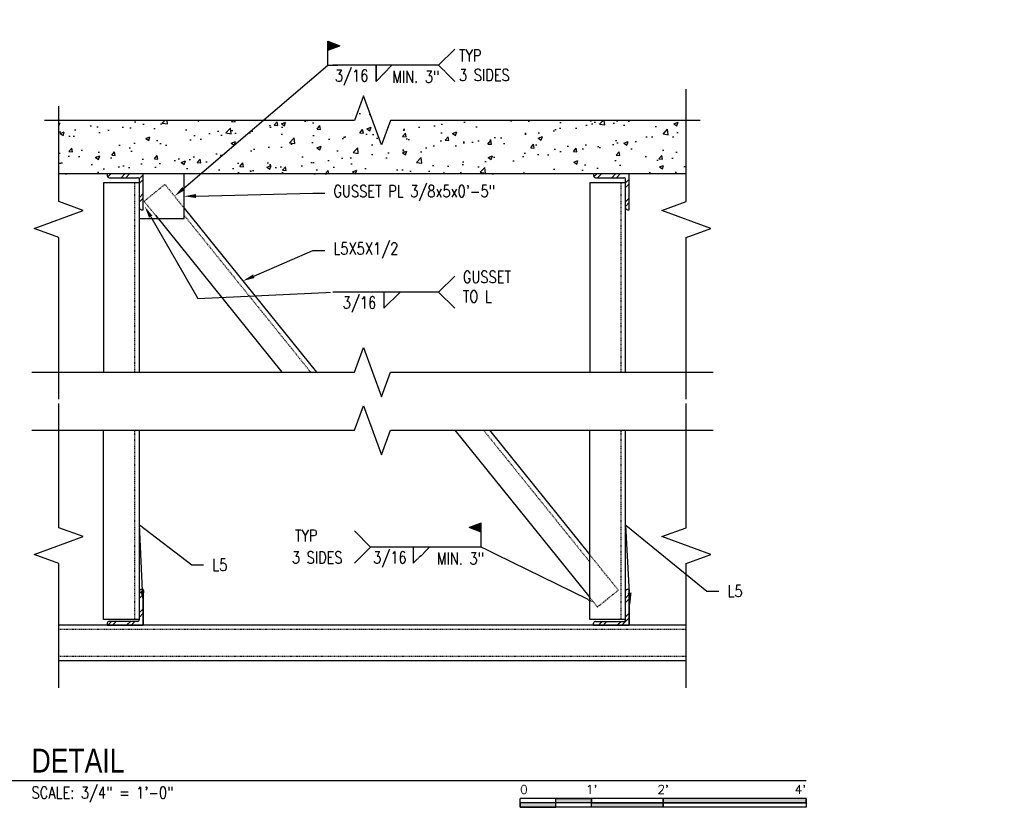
# Model space of a CAD drawing. Header units: inches. Extents: x -28 to 1146, y 31 to 191.
# Tile 10 of 12: x 410 to 575, y 36 to 169. Entities that reach past the tile are written whole.
import ezdxf
from ezdxf import colors
from ezdxf.entities.mleader import LeaderData, LeaderLine
from ezdxf.enums import TextEntityAlignment as Align
from ezdxf.math import Vec2, Vec3

# ---------------------------------------------------------------- set-up
doc = ezdxf.new("R2010")
doc.units = ezdxf.units.IN
doc.header["$MEASUREMENT"] = 0
doc.linetypes.add('Dash', pattern=[0.25, 0.125, -0.125])
doc.linetypes.add('Hidden 3_32_', pattern=[0.140625, 0.09375, -0.046875])
doc.layers.add('A-WALL-PATT', color=8, linetype='Continuous', lineweight=18)
for name, color, linetype in [('M-DETL-PATT', 8, 'Continuous'), ('S-ANNO-NOTE', 2, 'Continuous'), ('S-ANNO-SYMB', 2, 'Continuous'), ('S-DETL-HDLN', 1, 'Dash'), ('S-DETL-MEDM', 3, 'Continuous'), ('S-DETL-THIN', 1, 'Continuous')]:
    doc.layers.add(name, color=color, linetype=linetype)
doc.styles.add('Annotative', font='romans.shx', dxfattribs={"width": 0.8, "height": 0.125})
doc.styles.add('Arial', font='romans.shx', dxfattribs={"width": 0.8})
doc.styles.add('TITLES', font='swiss.ttf', dxfattribs={"width": 0.8, "height": 0.25})
pattern_1 = [(45, (366.9871, 3.2125), (-1.58392, 1.58392), []), (45, (366.9871, 5.6125), (-1.58392, 1.58392), [])]

# ---------------------------------------------------------------- blocks, each defined once
blk = doc.blocks.new('HDR-Si_Weld-Symbol - Both-1969944-CANOPY CONN 2')
at = {"layer": 'S-ANNO-NOTE', "lineweight": -3}
blk.add_hatch(color=256, dxfattribs=at).paths.add_polyline_path([(-0.598, 0.204), (-0.723, 0.251), (-0.723, 0.157)])
for p, q in [((-0.723, 0.251), (-0.598, 0.204)), ((-0.723, 0), (-0.723, 0.251)), ((-0.723, 0.157), (-0.598, 0.204)), ((0.437, 0), (-0.671, 0)), ((-0.053, 0), (-0.222, 0)), ((-0.222, -0.169), (-0.053, 0)), ((-0.222, 0), (-0.222, -0.169)), ((-0.053, 0), (-0.222, 0))]:
    blk.add_line(p, q, dxfattribs=at)
blk = doc.blocks.new('*U69')
for points in [[(-2.625, -0.188), (-2.25, -0.188), (-2.25, -0.234), (-2.625, -0.234)], [(-1.5, -0.234), (0, -0.234), (0, -0.187), (-1.5, -0.187)], [(-3, -0.281), (-2.625, -0.281), (-2.625, -0.234), (-3, -0.234)], [(-2.25, -0.235), (-1.5, -0.235), (-1.5, -0.281), (-2.25, -0.281)]]:
    blk.add_hatch(color=256).paths.add_polyline_path(points)
for p, q in [((0, -0.187), (-3, -0.187)), ((-3, -0.281), (-3, -0.187)), ((-2.625, -0.281), (-2.625, -0.188)), ((-2.25, -0.281), (-2.25, -0.188)), ((-1.5, -0.281), (-1.5, -0.188)), ((0, -0.187), (0, -0.281)), ((0, -0.234), (-3, -0.234)), ((0, -0.281), (-3, -0.281))]:
    blk.add_line(p, q)
at = {"flags": 128}
for points in [[(-2.625, -0.188), (-2.25, -0.188), (-2.25, -0.234), (-2.625, -0.234), (-2.625, -0.188)], [(-1.5, -0.234), (0, -0.234), (0, -0.187), (-1.5, -0.187), (-1.5, -0.234)], [(-3, -0.281), (-2.625, -0.281), (-2.625, -0.234), (-3, -0.234), (-3, -0.281)], [(-2.25, -0.235), (-1.5, -0.235), (-1.5, -0.281), (-2.25, -0.281), (-2.25, -0.235)]]:
    blk.add_lwpolyline(points, close=True, dxfattribs=at)
at = {"style": 'Arial'}
blk.add_text('0', height=0.0937, dxfattribs=at).set_placement((-3, -0.094), align=Align.MIDDLE_LEFT)
for s, p in [("1'", (-2.25, -0.094)), ("2'", (-1.5, -0.094))]:
    blk.add_text(s, height=0.0937, dxfattribs=at).set_placement(p, align=Align.MIDDLE_CENTER)
blk.add_text("4'", height=0.0937, dxfattribs=at).set_placement((0, -0.094), align=Align.MIDDLE_RIGHT)
blk = doc.blocks.new('*U71')
at = {"linetype": 'Continuous', "lineweight": -3}
blk.add_line((1.125, 0.625), (9.5, 0.625), dxfattribs=at)
at = {"lineweight": -3}
blk.add_circle((0.812, 0.625), 0.312, dxfattribs=at)
at = {"lineweight": -3, "style": 'Arial'}
blk.add_attdef('DRAWING_AREA_TITLE', text='', height=0.187, dxfattribs=at).set_placement((1.374, 0.634), align=Align.BOTTOM_LEFT)
blk.add_attdef('X#', text='', height=0.187, dxfattribs=at).set_placement((0.812, 0.625), align=Align.MIDDLE_CENTER)
blk.add_attdef('SCALE:', text='', height=0.0938, dxfattribs=at).set_placement((1.374, 0.561), align=Align.TOP_LEFT)

msp = doc.modelspace()

# ---------------------------------------------------------------- hatches: boundary and pattern name
at = {"layer": 'A-WALL-PATT', "lineweight": -3}
h = msp.add_hatch(dxfattribs=at)
h.set_pattern_fill('AR-CONC', color=8, style=0)
h.set_pattern_definition([(50, (366.987, 3.2125), (7.1726, -0.62752), [0.75, -8.25]), (355, (366.987, 3.2125), (-1.38751, 7.52192), [0.6, -6.6]), (100.4514, (367.585, 3.16), (5.78509, 6.8944), [0.6374, -7.01142]), (46.184, (366.987, 5.2125), (10.6724, -1.6552), [1.125, -12.375]), (96.6356, (367.877, 5.075), (9.3466, 9.7412), [0.9561, -10.51714]), (351.184, (366.987, 5.213), (9.3466, 9.7412), [0.9, -9.9]), (21, (367.987, 4.7125), (5.96907, -4.02619), [0.75, -8.25]), (326, (367.987, 4.7125), (2.43315, 7.2515), [0.6, -6.6]), (71.4514, (368.4846, 4.377), (8.40222, 3.22531), [0.6374, -7.01142]), (37.5, (366.9871, 3.2125), (0.1216, 3.32894), [0, -6.52, 0, -6.7, 0, -6.625]), (7.5, (366.987, 3.2125), (2.630695, 3.94412), [0, -3.82, 0, -6.37, 0, -2.525]), (327.5, (364.7571, 3.2125), (5.338224, -0.22555), [0, -2.5, 0, -7.8, 0, -10.35]), (317.5, (363.757, 3.2125), (5.83186, 1.00105), [0, -3.25, 0, -5.18, 0, -7.35])])
h.paths.add_polyline_path([(429.9147, 142.9709), (521.7667, 142.9709), (521.7667, 151.9709), (472.0933, 151.9709), (470.5933, 147.8497), (467.5933, 156.0921), (466.0933, 151.9709), (416.4198, 151.9709), (416.4198, 142.9709), (429.865, 142.9709)])
at = {"layer": 'M-DETL-PATT', "lineweight": -3}
h = msp.add_hatch(dxfattribs=at)
h.set_pattern_fill('FP_10', color=8, style=0, pattern_type=2)
h.set_pattern_definition(pattern_1)
h.paths.add_polyline_path([(430.2691, 136.9709), (430.5816, 136.9709), (430.5816, 142.9709), (424.5816, 142.9709), (424.5816, 142.6584), (424.5922, 142.5775), (424.6234, 142.5021), (424.6731, 142.4374), (424.7378, 142.3878), (424.8132, 142.3565), (424.8941, 142.3459), (429.6441, 142.3459), (429.7249, 142.3352), (429.8003, 142.304), (429.865, 142.2544), (429.9147, 142.1896), (429.9459, 142.1143), (429.9566, 142.0334), (429.9566, 137.2834), (429.9672, 137.2025), (429.9984, 137.1271), (430.0481, 137.0624), (430.1128, 137.0128), (430.1882, 136.9815)])
h = msp.add_hatch(dxfattribs=at)
h.set_pattern_fill('FP_10', color=8, style=0, pattern_type=2)
h.set_pattern_definition(pattern_1)
h.paths.add_polyline_path([(511.8941, 136.9709), (512.2066, 136.9709), (512.2066, 142.9709), (506.2066, 142.9709), (506.2066, 142.6584), (506.2172, 142.5775), (506.2484, 142.5021), (506.2981, 142.4374), (506.3628, 142.3878), (506.4382, 142.3565), (506.5191, 142.3459), (511.2691, 142.3459), (511.3499, 142.3352), (511.4253, 142.304), (511.49, 142.2544), (511.5397, 142.1896), (511.5709, 142.1143), (511.5816, 142.0334), (511.5816, 137.2834), (511.5922, 137.2025), (511.6234, 137.1271), (511.6731, 137.0624), (511.7378, 137.0128), (511.8132, 136.9815)])
h = msp.add_hatch(dxfattribs=at)
h.set_pattern_fill('FP_10', color=8, style=0, pattern_type=2)
h.set_pattern_definition(pattern_1)
h.paths.add_polyline_path([(430.5816, 67.2209), (430.5816, 73.2209), (430.2691, 73.2209), (430.1882, 73.2102), (430.1128, 73.179), (430.0481, 73.1294), (429.9984, 73.0646), (429.9672, 72.9893), (429.9566, 72.9084), (429.9566, 68.1584), (429.9459, 68.0775), (429.9147, 68.0021), (429.865, 67.9374), (429.8003, 67.8878), (429.7249, 67.8565), (429.6441, 67.8459), (424.8941, 67.8459), (424.8132, 67.8352), (424.7378, 67.804), (424.6731, 67.7544), (424.6234, 67.6896), (424.5922, 67.6143), (424.5816, 67.5334), (424.5816, 67.2209)])
h = msp.add_hatch(dxfattribs=at)
h.set_pattern_fill('FP_10', color=8, style=0, pattern_type=2)
h.set_pattern_definition(pattern_1)
h.paths.add_polyline_path([(512.2066, 67.2209), (512.2066, 73.2209), (511.8941, 73.2209), (511.8132, 73.2102), (511.7378, 73.179), (511.6731, 73.1294), (511.6234, 73.0646), (511.5922, 72.9893), (511.5816, 72.9084), (511.5816, 68.1584), (511.5709, 68.0775), (511.5397, 68.0021), (511.49, 67.9374), (511.4253, 67.8878), (511.3499, 67.8565), (511.2691, 67.8459), (506.5191, 67.8459), (506.4382, 67.8352), (506.3628, 67.804), (506.2981, 67.7544), (506.2484, 67.6896), (506.2172, 67.6143), (506.2066, 67.5334), (506.2066, 67.2209)])
at = {"layer": 'S-ANNO-NOTE', "lineweight": -3}
msp.add_hatch(color=256, dxfattribs=at).paths.add_polyline_path([(485.3418, 83.6023), (487.3418, 84.3523), (487.3418, 82.8523)])

# ---------------------------------------------------------------- linework, layer by layer
for p in [(487.3418, 84.3523), (487.3418, 82.8523)]:
    msp.add_line(p, (485.3418, 83.6023), dxfattribs=at)
at = {"layer": 'S-ANNO-SYMB', "lineweight": -3}
msp.add_line((439.7711, 122.0817), (462.4591, 123.1204), dxfattribs=at)
at = {"layer": 'S-DETL-HDLN', "linetype": 'Hidden 3_32_', "lineweight": -3}
for p, q in [((429.2066, 109.6896), (429.2066, 141.4709)), ((434.263, 141.2148), (430.76, 138.39)), ((437.4566, 137.2544), (434.263, 141.2148)), ((510.8316, 109.6896), (510.8316, 141.4709)), ((430.76, 138.39), (433.114, 135.4709)), ((437.4566, 136.0596), (458.7206, 109.6896)), ((429.2066, 68.1584), (429.2066, 99.9396)), ((487.75, 99.9396), (505.5816, 77.8263)), ((510.8316, 68.1584), (510.8316, 99.9396)), ((510.3608, 73.0943), (505.5816, 79.0211)), ((506.8578, 70.2696), (510.3608, 73.0943)), ((505.5816, 71.8523), (506.8578, 70.2696)), ((521.7667, 66.4709), (416.4198, 66.4709)), ((521.7667, 61.9709), (416.4198, 61.9709))]:
    msp.add_line(p, q, dxfattribs=at)
at = {"layer": 'S-DETL-MEDM', "lineweight": -3}
for p, q in [((521.7667, 142.9709), (416.4198, 142.9709)), ((424.8941, 142.3459), (429.6441, 142.3459)), ((430.5816, 136.9709), (430.5816, 142.9709)), ((437.4566, 135.4709), (437.4566, 142.9709)), ((506.5191, 142.3459), (511.2691, 142.3459)), ((512.2066, 136.9709), (512.2066, 142.9709)), ((429.9566, 141.4709), (423.9566, 141.4709)), ((423.9566, 141.4709), (423.9566, 109.6896)), ((429.9566, 109.6896), (429.9566, 142.0334)), ((511.5816, 141.4709), (505.5816, 141.4709)), ((505.5816, 141.4709), (505.5816, 109.6896)), ((511.5816, 109.6896), (511.5816, 142.0334)), ((437.4566, 137.2544), (459.684, 109.6896)), ((430.2691, 136.9709), (430.5816, 136.9709)), ((432.6432, 136.0547), (453.9033, 109.6896)), ((511.8941, 136.9709), (512.2066, 136.9709)), ((429.9566, 135.4709), (437.4566, 135.4709)), ((423.9566, 68.1584), (423.9566, 99.9396)), ((429.9566, 68.1584), (429.9566, 99.9396)), ((482.9327, 99.9396), (505.5816, 71.8523)), ((488.7134, 99.9396), (505.5816, 79.0211)), ((505.5816, 68.1584), (505.5816, 99.9396)), ((511.5816, 68.1584), (511.5816, 99.9396)), ((430.5816, 73.2209), (430.5816, 67.2209)), ((512.2066, 73.2209), (512.2066, 67.2209)), ((429.9566, 68.1584), (423.9566, 68.1584)), ((511.5816, 68.1584), (505.5816, 68.1584)), ((506.5191, 67.8459), (511.2691, 67.8459)), ((521.7667, 67.2209), (416.4198, 67.2209)), ((506.2066, 67.2209), (506.2066, 67.5334)), ((521.7667, 61.2209), (416.4198, 61.2209))]:
    msp.add_line(p, q, dxfattribs=at)
for points in [[(521.7667, 105.1896), (521.7667, 132.3303), (525.8879, 133.8303), (517.6455, 136.8303), (521.7667, 138.3303), (521.7667, 157.2243)], [(524.1261, 151.9709), (472.0933, 151.9709), (470.5933, 147.8497), (467.5933, 156.0921), (466.0933, 151.9709), (414.0604, 151.9709)], [(416.4198, 105.1896), (416.4198, 132.3303), (412.2986, 133.8303), (420.541, 136.8303), (416.4198, 138.3303), (416.4198, 154.3303)], [(411.9198, 109.6896), (466.0933, 109.6896), (467.5933, 113.8109), (470.5933, 105.5684), (472.0933, 109.6896), (526.2667, 109.6896)], [(416.4198, 56.7209), (416.4198, 77.5803), (412.2986, 79.0803), (420.541, 82.0803), (416.4198, 83.5803), (416.4198, 104.4396)], [(521.7667, 56.7209), (521.7667, 77.5803), (525.8879, 79.0803), (517.6455, 82.0803), (521.7667, 83.5803), (521.7667, 104.4396)], [(411.9198, 99.9396), (466.0933, 99.9396), (467.5933, 104.0609), (470.5933, 95.8184), (472.0933, 99.9396), (526.2667, 99.9396)]]:
    msp.add_lwpolyline(points, dxfattribs=at)
for centre, start, end in [((430.2691, 72.9084), 90, 180), ((511.8941, 72.9084), 90, 180), ((506.5191, 67.5334), 90, 180), ((511.2691, 68.1584), 270, 359.999997)]:
    msp.add_arc(centre, 0.3125, start, end, dxfattribs=at)
at = {"layer": 'S-DETL-THIN', "lineweight": -3}
for p, q in [((430.5816, 142.9709), (424.5816, 142.9709)), ((424.5816, 142.9709), (424.5816, 142.6584)), ((430.5816, 136.9709), (430.5816, 142.9709)), ((512.2066, 142.9709), (506.2066, 142.9709)), ((506.2066, 142.9709), (506.2066, 142.6584)), ((512.2066, 136.9709), (512.2066, 142.9709)), ((430.5816, 73.2209), (430.2691, 73.2209)), ((430.5816, 67.2209), (430.5816, 73.2209)), ((512.2066, 73.2209), (511.8941, 73.2209)), ((512.2066, 67.2209), (512.2066, 73.2209)), ((429.6441, 67.8459), (424.8941, 67.8459)), ((424.5816, 67.5334), (424.5816, 67.2209)), ((424.5816, 67.2209), (430.5816, 67.2209)), ((506.2066, 67.2209), (512.2066, 67.2209))]:
    msp.add_line(p, q, dxfattribs=at)
for centre, start, end in [((424.8941, 142.6584), 180, 270), ((429.6441, 142.0334), 360, 90), ((506.5191, 142.6584), 180, 270), ((511.2691, 142.0334), 360, 90), ((430.2691, 137.2834), 180, 270), ((511.8941, 137.2834), 180, 270), ((424.8941, 67.5334), 90, 180), ((429.6441, 68.1584), 270, 0)]:
    msp.add_arc(centre, 0.3125, start, end, dxfattribs=at)

# ---------------------------------------------------------------- block references
at = {"layer": 'S-ANNO-SYMB', "lineweight": -3}
ref = msp.add_blockref('*U71', (389.8826, 31.1357), dxfattribs=dict(at, xscale=16, yscale=16, zscale=16))
ref.add_attrib('SCALE:', 'SCALE: 3/4" = 1\'-0"', dxfattribs={"layer": '0', "lineweight": -3, "height": 2, "style": 'Annotative', "width": 0.796875}).set_placement((411.8713, 40.105), align=Align.TOP_LEFT)
ref.add_attrib('DRAWING_AREA_TITLE', 'DETAIL', dxfattribs={"layer": '0', "lineweight": -3, "height": 4, "style": 'TITLES', "width": 0.796875}).set_placement((411.8713, 41.2782), align=Align.BOTTOM_LEFT)
ref.add_attrib('X#', 'A4', dxfattribs={"layer": '0', "lineweight": -3, "height": 4, "style": 'TITLES', "width": 0.796875}).set_placement((402.8826, 41.1357), align=Align.MIDDLE_CENTER)
at = {"layer": 'S-ANNO-SYMB', "lineweight": -3, "xscale": 16, "yscale": 16, "zscale": 16}
msp.add_blockref('*U69', (541.8826, 41.1357), dxfattribs=at)

# ---------------------------------------------------------------- texts
at = {"layer": 'S-ANNO-SYMB', "lineweight": -3, "char_height": 2, "line_spacing_factor": 0.981704, "style": 'Annotative', "bg_fill": 2}
for s, insert, width, attachment_point in [('\\pxt3.2,6.4,9.6,12.8,16,19.2,22.4,25.6,28.8,32,35.2,38.4,41.6,44.8,48,51.2,54.4,57.6,60.8,64,67.2,70.4,73.6,76.8,80,83.2,86.4,89.6,92.8,96,99.2,102.4;TYP\\P3 SIDES', (483.6224, 161.2234), 10.031548, 4), ('\\pxt3.2,6.4,9.6,12.8,16,19.2,22.4,25.6,28.8,32,35.2,38.4,41.6,44.8,48,51.2,54.4,57.6,60.8,64,67.2,70.4,73.6,76.8,80,83.2,86.4,89.6,92.8,96,99.2,102.4;{3/16}', (462.7837, 160.4734), 6.667591, 1), ('\\pxt3.2,6.4,9.6,12.8,16,19.2,22.4,25.6,28.8,32,35.2,38.4,41.6,44.8,48,51.2,54.4,57.6,60.8,64,67.2,70.4,73.6,76.8,80,83.2,86.4,89.6,92.8,96,99.2,102.4;{GUSSET\\PTO L}', (484.2567, 126.6806), 9.594205, 1), ('\\pxqr,t3.2,6.4,9.6,12.8,16,19.2,22.4,25.6,28.8,32,35.2,38.4,41.6,44.8,48,51.2,54.4,57.6,60.8,64,67.2,70.4,73.6,76.8,80,83.2,86.4,89.6,92.8,96,99.2,102.4;{TYP}', (459.8645, 83.2428), 4.443364, 3), ('\\pxt3.2,6.4,9.6,12.8,16,19.2,22.4,25.6,28.8,32,35.2,38.4,41.6,44.8,48,51.2,54.4,57.6,60.8,64,67.2,70.4,73.6,76.8,80,83.2,86.4,89.6,92.8,96,99.2,102.4;{3/16}', (469.195, 79.5882), 6.667591, 1)]:
    msp.add_mtext(s, dxfattribs=dict(at, insert=insert, width=width, attachment_point=attachment_point))

# ---------------------------------------------------------------- leaders
at = {"layer": 'S-ANNO-NOTE', "lineweight": -3}
ml = msp.add_multileader_mtext('Standard', dxfattribs=at)
ml.set_content('\\A1;BASE PL 1 1/2"X18X1\'-8" ', color=256, style='Annotative')
ml.set_leader_properties(color=1, linetype='ByLayer', lineweight=-1)
ml.build(insert=Vec2(0, 0))
ml.multileader.update_dxf_attribs({"text_right_attachment_type": 3, "dogleg_length": 0.125, "arrow_head_size": 1, "scale": 8})
ctx = ml.context
ctx.base_point, ctx.scale, ctx.char_height, ctx.arrow_head_size, ctx.landing_gap_size, ctx.plane_origin = Vec3(328.6316, 168.1215), 8, 1, 1, 0.72, Vec3(342.4955, 149.6169)
ctx.right_attachment = 3
notes = []
notes.append((ctx, [(0, (1, 1, 0), (327.6316, 168.1215), (1, 0), 1, [(0, [(326.9247, 164.4131)], 0, [])])]))
ctx.mtext.insert, ctx.mtext.width, ctx.mtext.flow_direction = Vec3(329.3516, 168.7881), 18.722905, 5
ml = msp.add_multileader_mtext('Standard', dxfattribs=at)
ml.set_content('\\A1;GUSSET PL 3/8x5x0\'-5"', color=256, style='Annotative')
ml.set_leader_properties(color=1, linetype='ByLayer', lineweight=-1)
ml.build(insert=Vec2(0, 0))
ml.multileader.update_dxf_attribs({"text_right_attachment_type": 3, "dogleg_length": 0.125, "arrow_head_size": 2, "scale": 16})
ctx = ml.context
ctx.base_point, ctx.scale, ctx.char_height, ctx.arrow_head_size, ctx.landing_gap_size, ctx.plane_origin = Vec3(461.0928, 139.7357), 16, 2, 2, 1.44, Vec3(489.3759, 113.009)
ctx.right_attachment = 3
notes.append((ctx, [(0, (1, 1, 0), (459.0928, 139.7357), (1, 0), 2, [(0, [(437.4566, 139.2209)], 0, [])])]))
ctx.mtext.insert, ctx.mtext.width, ctx.mtext.flow_direction = Vec3(462.5328, 141.069), 34.793942, 5
ml = msp.add_multileader_mtext('Standard', dxfattribs=at)
ml.set_content('\\A1;WP', color=256, style='Annotative')
ml.set_leader_properties(color=1, linetype='ByLayer', lineweight=-1)
ml.build(insert=Vec2(0, 0))
ml.multileader.update_dxf_attribs({"text_right_attachment_type": 3, "dogleg_length": 0.125, "arrow_head_size": 2, "scale": 16})
ctx = ml.context
ctx.base_point, ctx.scale, ctx.char_height, ctx.arrow_head_size, ctx.landing_gap_size, ctx.plane_origin = Vec3(627.0167, 80.4696), 16, 2, 2, 1.44, Vec3(644.7422, 34.376)
ctx.right_attachment, ctx.text_align_type = 3, 2
notes.append((ctx, [(1, (1, 1, 0), (634.9443, 80.4696), (-1, 0), 2, [(0, [(641.739, 87.4001)], 0, [])])]))
ctx.mtext.insert, ctx.mtext.width, ctx.mtext.alignment, ctx.mtext.flow_direction = Vec3(631.5043, 81.4696), 5.231143, 3, 5
ml = msp.add_multileader_mtext('Standard', dxfattribs=at)
ml.set_content('\\A1;L5', color=256, style='Annotative')
ml.set_leader_properties(color=1, linetype='ByLayer', lineweight=-1)
ml.build(insert=Vec2(0, 0))
ml.multileader.update_dxf_attribs({"text_right_attachment_type": 3, "dogleg_length": 0.125, "arrow_head_size": 2, "scale": 16})
ctx = ml.context
ctx.base_point, ctx.scale, ctx.char_height, ctx.arrow_head_size, ctx.landing_gap_size, ctx.plane_origin = Vec3(527.2427, 72.9491), 16, 2, 2, 1.44, Vec3(552.3808, 64.4431)
ctx.right_attachment = 3
notes.append((ctx, [(0, (1, 1, 0), (525.2427, 72.9491), (1, 0), 2, [(1, [(512.3671, 70.6459), (511.6195, 84.0238)], 0, [])])]))
ctx.mtext.insert, ctx.mtext.width, ctx.mtext.flow_direction = Vec3(528.6827, 73.9491), 1.599238, 5
at = {"layer": 'S-ANNO-SYMB', "lineweight": -3}
ml = msp.add_multileader_mtext('Standard', dxfattribs=at)
ml.set_content('', color=256, style='Annotative')
ml.set_leader_properties(color=256, linetype='ByLayer', lineweight=-1)
ml.build(insert=Vec2(0, 0))
ml.multileader.update_dxf_attribs({"has_dogleg": 0, "text_right_attachment_type": 3, "dogleg_length": 0.36, "arrow_head_size": 2, "scale": 16})
ctx = ml.context
ctx.base_point, ctx.scale, ctx.char_height, ctx.arrow_head_size, ctx.landing_gap_size, ctx.plane_origin = Vec3(439.7711, 122.0817), 16, 2, 2, 1.44, Vec3(430.8614, 140.1464)
ctx.right_attachment = 3
notes.append((ctx, [(1, (1, 1, 0), (438.7711, 122.0817), (1, 0), 1, [(1, [(430.8614, 137.5218)], 0, [])])]))
ctx.mtext.insert, ctx.mtext.flow_direction = Vec3(441.2111, 123.0817), 5
for ctx, leaders in notes:
    for number, flags, end, landing, length, lines in leaders:
        leader = LeaderData()
        leader.index, (leader.has_last_leader_line, leader.has_dogleg_vector, leader.attachment_direction) = number, flags
        leader.last_leader_point, leader.dogleg_vector, leader.dogleg_length = Vec3(end), Vec3(landing), length
        for number, points, colour, breaks in lines:
            line = LeaderLine()
            line.index, line.vertices, line.color, line.breaks = number, Vec3.list(points), colors.encode_raw_color(colour), breaks
            leader.lines.append(line)
        ctx.leaders.append(leader)

# ---------------------------------------------------------------- next in the draw order: linework, layer by layer
at = {"layer": 'S-ANNO-NOTE', "lineweight": -3}
for p, q in [((480.1939, 123.1204), (482.8998, 125.8263)), ((480.1939, 123.1204), (482.8998, 120.4145)), ((475.9445, 80.3381), (475.9445, 77.6322))]:
    msp.add_line(p, q, dxfattribs=at)

# ---------------------------------------------------------------- next in the draw order: texts
at = {"layer": 'S-ANNO-SYMB', "lineweight": -3, "char_height": 2, "line_spacing_factor": 0.981704, "style": 'Annotative', "bg_fill": 2}
for s, insert, width, attachment_point in [('\\pxqr,t3.2,6.4,9.6,12.8,16,19.2,22.4,25.6,28.8,32,35.2,38.4,41.6,44.8,48,51.2,54.4,57.6,60.8,64,67.2,70.4,73.6,76.8,80,83.2,86.4,89.6,92.8,96,99.2,102.4;{MIN. 3"}', (480.3494, 160.2889), 9.665461, 3), ('\\pxt3.2,6.4,9.6,12.8,16,19.2,22.4,25.6,28.8,32,35.2,38.4,41.6,44.8,48,51.2,54.4,57.6,60.8,64,67.2,70.4,73.6,76.8,80,83.2,86.4,89.6,92.8,96,99.2,102.4;{3/16}', (469.7206, 122.3705), 6.667591, 3), ('\\pxt3.2,6.4,9.6,12.8,16,19.2,22.4,25.6,28.8,32,35.2,38.4,41.6,44.8,48,51.2,54.4,57.6,60.8,64,67.2,70.4,73.6,76.8,80,83.2,86.4,89.6,92.8,96,99.2,102.4;{3 SIDES}', (455.5653, 79.5882), 10.469644, 1), ('\\pxqr,t3.2,6.4,9.6,12.8,16,19.2,22.4,25.6,28.8,32,35.2,38.4,41.6,44.8,48,51.2,54.4,57.6,60.8,64,67.2,70.4,73.6,76.8,80,83.2,86.4,89.6,92.8,96,99.2,102.4;{MIN. 3"}', (487.8404, 79.4036), 9.665461, 3)]:
    msp.add_mtext(s, dxfattribs=dict(at, insert=insert, width=width, attachment_point=attachment_point))

# ---------------------------------------------------------------- next in the draw order: leaders
at = {"layer": 'S-ANNO-NOTE', "lineweight": -3}
ml = msp.add_multileader_mtext('Standard', dxfattribs=at)
ml.set_content('\\A1;L5X5X1/2', color=256, style='Annotative')
ml.set_leader_properties(color=1, linetype='ByLayer', lineweight=-1)
ml.build(insert=Vec2(0, 0))
ml.multileader.update_dxf_attribs({"text_right_attachment_type": 3, "dogleg_length": 0.125, "arrow_head_size": 2, "scale": 16})
ctx = ml.context
ctx.base_point, ctx.scale, ctx.char_height, ctx.arrow_head_size, ctx.landing_gap_size, ctx.plane_origin = Vec3(461.0928, 130.1038), 16, 2, 2, 1.44, Vec3(488.7659, 110.1367)
ctx.right_attachment = 3
notes = []
notes.append((ctx, [(0, (1, 1, 0), (459.0928, 130.1038), (1, 0), 2, [(0, [(447.3326, 125.0069)], 0, [])])]))
ctx.mtext.insert, ctx.mtext.width, ctx.mtext.flow_direction = Vec3(462.5328, 131.4372), 28.764995, 5
at = {"layer": 'S-ANNO-SYMB', "lineweight": -3}
ml = msp.add_multileader_mtext('Standard', dxfattribs=at)
ml.set_content('', color=256, style='Annotative')
ml.set_leader_properties(color=256, linetype='ByLayer', lineweight=-1)
ml.build(insert=Vec2(0, 0))
ml.multileader.update_dxf_attribs({"text_right_attachment_type": 3, "dogleg_length": 0.36, "arrow_head_size": 2, "scale": 16})
ctx = ml.context
ctx.base_point, ctx.scale, ctx.char_height, ctx.arrow_head_size, ctx.landing_gap_size, ctx.plane_origin = Vec3(463.2996, 161.2234), 16, 2, 2, 1.44, Vec3(496.6712, 160.5282)
ctx.right_attachment = 3
notes.append((ctx, [(1, (1, 1, 0), (461.6187, 161.2234), (1, 0), 1.6809, [(1, [(435.8598, 139.2346)], 0, [])])]))
ctx.mtext.insert, ctx.mtext.flow_direction = Vec3(464.7396, 162.2234), 5
for ctx, leaders in notes:
    for number, flags, end, landing, length, lines in leaders:
        leader = LeaderData()
        leader.index, (leader.has_last_leader_line, leader.has_dogleg_vector, leader.attachment_direction) = number, flags
        leader.last_leader_point, leader.dogleg_vector, leader.dogleg_length = Vec3(end), Vec3(landing), length
        for number, points, colour, breaks in lines:
            line = LeaderLine()
            line.index, line.vertices, line.color, line.breaks = number, Vec3.list(points), colors.encode_raw_color(colour), breaks
            leader.lines.append(line)
        ctx.leaders.append(leader)

# ---------------------------------------------------------------- next in the draw order: linework, layer by layer
at = {"layer": 'S-ANNO-NOTE', "lineweight": -3}
for p, q in [((480.1939, 161.2234), (482.8998, 163.9293)), ((480.1939, 161.2234), (482.8998, 158.5174)), ((480.1939, 123.1204), (462.4591, 123.1204)), ((471.0155, 120.4145), (473.7214, 123.1204)), ((471.0155, 123.1204), (471.0155, 120.4145)), ((487.3418, 80.3381), (487.3418, 84.3523)), ((468.7666, 80.3381), (466.0607, 83.044)), ((468.7666, 80.3381), (466.0607, 77.6322)), ((486.5014, 80.3381), (468.7666, 80.3381)), ((475.9445, 77.6322), (478.6504, 80.3381))]:
    msp.add_line(p, q, dxfattribs=at)

# ---------------------------------------------------------------- next in the draw order: block references
at = {"layer": 'S-ANNO-NOTE', "lineweight": -3, "xscale": 16, "yscale": 16, "zscale": 16}
msp.add_blockref('HDR-Si_Weld-Symbol - Both-1969944-CANOPY CONN 2', (473.1939, 161.2234), dxfattribs=at)

# ---------------------------------------------------------------- next in the draw order: leaders
at = {"layer": 'S-ANNO-NOTE', "lineweight": -3}
ml = msp.add_multileader_mtext('Standard', dxfattribs=at)
ml.set_content('\\A1;L5', color=256, style='Annotative')
ml.set_leader_properties(color=1, linetype='ByLayer', lineweight=-1)
ml.build(insert=Vec2(0, 0))
ml.multileader.update_dxf_attribs({"text_right_attachment_type": 3, "dogleg_length": 0.125, "arrow_head_size": 2, "scale": 16})
ctx = ml.context
ctx.base_point, ctx.scale, ctx.char_height, ctx.arrow_head_size, ctx.landing_gap_size, ctx.plane_origin = Vec3(440.7504, 77.3296), 16, 2, 2, 1.44, Vec3(465.8885, 68.8237)
ctx.right_attachment = 3
notes = []
notes.append((ctx, [(0, (1, 1, 0), (438.7504, 77.3296), (1, 0), 2, [(1, [(430.5816, 71.0321), (429.9566, 84.049)], 0, [])])]))
ctx.mtext.insert, ctx.mtext.width, ctx.mtext.flow_direction = Vec3(442.1904, 78.3296), 1.599238, 5
at = {"layer": 'S-ANNO-SYMB', "lineweight": -3}
ml = msp.add_multileader_mtext('Standard', dxfattribs=at)
ml.set_content('', color=256, style='Annotative')
ml.set_leader_properties(color=256, linetype='ByLayer', lineweight=-1)
ml.build(insert=Vec2(0, 0))
ml.multileader.update_dxf_attribs({"text_right_attachment_type": 3, "dogleg_length": 0.36, "arrow_head_size": 1, "scale": 8})
ctx = ml.context
ctx.base_point, ctx.scale, ctx.char_height, ctx.arrow_head_size, ctx.landing_gap_size, ctx.plane_origin = Vec3(485.0614, 80.3381), 8, 1, 1, 0.72, Vec3(499.2439, 79.643)
ctx.right_attachment, ctx.text_align_type = 3, 2
notes.append((ctx, [(0, (1, 1, 0), (487.3418, 80.3381), (-1, 0), 0.8404, [(1, [(506.2197, 71.0609)], 0, [])])]))
ctx.mtext.insert, ctx.mtext.alignment, ctx.mtext.flow_direction = Vec3(485.7814, 80.8381), 3, 5
for ctx, leaders in notes:
    for number, flags, end, landing, length, lines in leaders:
        leader = LeaderData()
        leader.index, (leader.has_last_leader_line, leader.has_dogleg_vector, leader.attachment_direction) = number, flags
        leader.last_leader_point, leader.dogleg_vector, leader.dogleg_length = Vec3(end), Vec3(landing), length
        for number, points, colour, breaks in lines:
            line = LeaderLine()
            line.index, line.vertices, line.color, line.breaks = number, Vec3.list(points), colors.encode_raw_color(colour), breaks
            leader.lines.append(line)
        ctx.leaders.append(leader)

doc.saveas('drawing.dxf')
